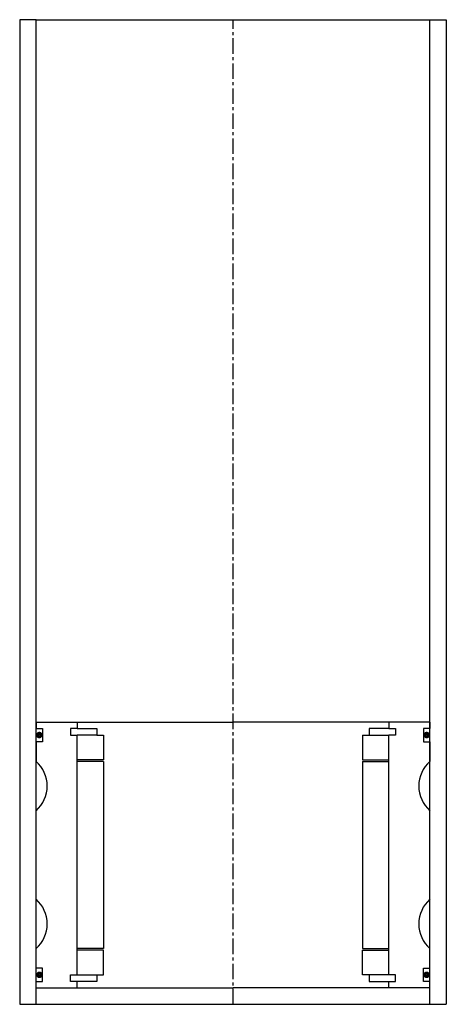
# Model space of a CAD drawing. Extents: x -65 to 65, y -10 to 290.
import ezdxf

# ---------------------------------------------------------------- set-up
doc = ezdxf.new("R2010")
doc.units = 0
doc.header["$LTSCALE"] = 0.15
doc.linetypes.add('CENTER', pattern=[50.8, 31.75, -6.35, 6.35, -6.35])
doc.layers.get('0').update_dxf_attribs({"linetype": 'CONTINUOUS'})
doc.layers.add('CENTER', color=9, linetype='CENTER')

msp = doc.modelspace()

# ---------------------------------------------------------------- linework, layer by layer
for p, q in [((-60, 290), (-65, 290)), ((-65, 290), (-65, -10)), ((-60, -10), (-60, 290)), ((-60, 290), (65, 290)), ((60, -10), (60, 290)), ((60, 290), (65, 290)), ((65, 290), (65, -10)), ((-60, 76), (-47.5, 76)), ((-60, 76), (-60, 74)), ((-47.5, 76), (0, 76)), ((-47.5, 76), (-47.5, 74)), ((47.5, 76), (0, 76)), ((47.5, 76), (47.5, 74)), ((60, 76), (47.5, 76)), ((60, 76), (60, 74)), ((-60, 74), (-58, 74)), ((-58, 74), (-58, 70)), ((-47.5, 74), (-49.5, 74)), ((-49.5, 74), (-49.5, 72)), ((-49.5, 72), (-47.5, 72)), ((-47.5, 74), (-41.5, 74)), ((-47.5, -1), (-47.5, 72)), ((-41.5, 72), (-47.5, 72)), ((-41.5, 74), (-41.5, 72)), ((-41.5, 72), (-39.5, 72)), ((-39.5, 72), (-39.5, 64.5)), ((39.5, 72), (47.5, 72)), ((39.5, 72), (39.5, 72)), ((39.5, 72), (39.5, 64.5)), ((47.5, 74), (41.5, 74)), ((41.5, 74), (41.5, 72)), ((47.5, 74), (49.5, 74)), ((49.5, 72), (47.5, 72)), ((47.5, -1), (47.5, 72)), ((49.5, 74), (49.5, 72)), ((60, 74), (58, 74)), ((58, 74), (58, 70)), ((-58, 70), (-60, 70)), ((-60, 70), (-60, 64)), ((58, 70), (60, 70)), ((60, 70), (60, 64)), ((-39.5, 64.5), (-47.5, 64.5)), ((-39.5, 64), (-47.5, 64)), ((-39.5, 64), (-39.5, 7)), ((39.5, 64.5), (47.5, 64.5)), ((39.5, 64), (39.5, 7)), ((39.5, 64), (47.5, 64)), ((-60, 22), (-60, 49)), ((60, 22), (60, 49)), ((-60, 1), (-60, 7)), ((-39.5, 7), (-47.5, 7)), ((-39.5, 6.5), (-47.5, 6.5)), ((-39.5, -1), (-39.5, 6.5)), ((39.5, 7), (47.5, 7)), ((39.5, -1), (39.5, 6.5)), ((39.5, 6.5), (47.5, 6.5)), ((60, 1), (60, 7)), ((-58, 1), (-60, 1)), ((-58, -3), (-58, 1)), ((58, -3), (58, 1)), ((58, 1), (60, 1)), ((-60, -3), (-58, -3)), ((-49.5, -3), (-49.5, -1)), ((-49.5, -1), (-47.5, -1)), ((-47.5, -3), (-49.5, -3)), ((-47.5, -1), (-41.5, -1)), ((-47.5, -5), (-47.5, -3)), ((-41.5, -3), (-47.5, -3)), ((-41.5, -1), (-41.5, -3)), ((-41.5, -1), (-39.5, -1)), ((47.5, -1), (39.5, -1)), ((39.5, -1), (39.5, -1)), ((41.5, -1), (41.5, -3)), ((41.5, -3), (47.5, -3)), ((49.5, -1), (47.5, -1)), ((47.5, -5), (47.5, -3)), ((47.5, -3), (49.5, -3)), ((49.5, -3), (49.5, -1)), ((60, -3), (58, -3)), ((-60, -5), (-47.5, -5)), ((-47.5, -5), (0, -5)), ((47.5, -5), (0, -5)), ((60, -5), (47.5, -5)), ((-60, -10), (-60, -8)), ((60, -10), (60, -8)), ((-65, -10), (65, -10))]:
    msp.add_line(p, q)
at = {"const_width": 0.95}
for points in [[(-58.51, 72.04, -1), (-59.56, 72.04, -1)], [(58.51, 72.04, 1), (59.56, 72.04, 1)], [(-58.45, -1.02, -1), (-59.5, -1.02, -1)], [(58.45, -1.02, 1), (59.5, -1.02, 1)]]:
    msp.add_lwpolyline(points, format="xyb", close=True, dxfattribs=at)
for centre, start, end in [((-66.61, 56.5), 311.4096, 48.5904), ((66.61, 56.5), 131.4096, 228.5904), ((-66.61, 14.5), 311.4096, 48.5904), ((66.61, 14.5), 131.4096, 228.5904)]:
    msp.add_arc(centre, 10, start, end)
at = {"layer": 'CENTER'}
for q in [(0, 290), (0, 71), (0, 71), (0, 71), (0, 58)]:
    msp.add_line((0, -10), q, dxfattribs=at)

doc.saveas('drawing.dxf')
